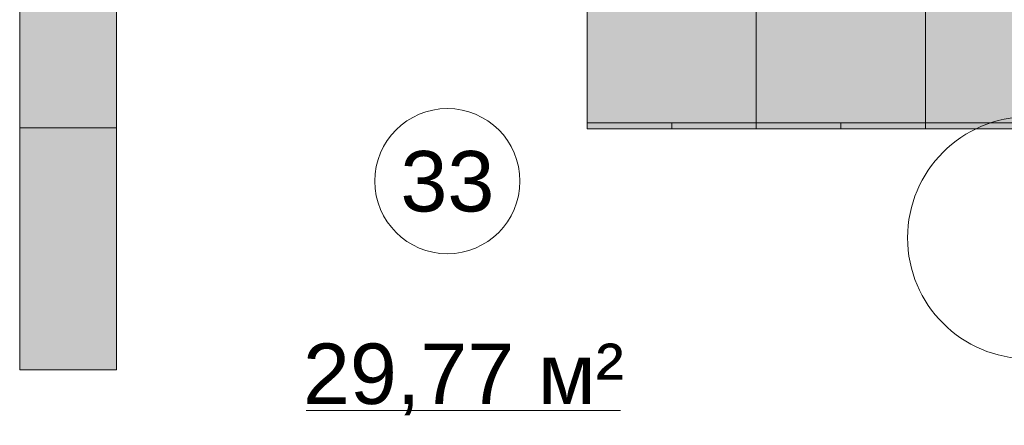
# Model space of a CAD drawing. Header units: millimetres. Extents: x -59761 to 112741, y -57975 to 46221.
# Tile 240 of 256: x 4827 to 8900, y 10374 to 12051. Entities that reach past the tile are written whole.
import ezdxf

# ---------------------------------------------------------------- set-up
doc = ezdxf.new("R2010")
doc.units = ezdxf.units.MM
for name, color, linetype in [('Интерьер - Мебель', 7, 'Continuous'), ('Элемент Модели - Зона', 7, 'Continuous'), ('Элемент Модели - Оси', 2, 'Continuous')]:
    doc.layers.add(name, color=color, linetype=linetype)
doc.styles.add('СГЕНЕРИР_СТИЛЬ_1', font='arial.ttf')

msp = doc.modelspace()

# ---------------------------------------------------------------- hatches: boundary and pattern name
at = {"layer": 'Интерьер - Мебель', "linetype": 'Continuous', "lineweight": 0}
for points in [[(5227.45, 12604.21), (4827.45, 12604.21), (4827.45, 11604.21), (5227.45, 11604.21)], [(7174.3, 11600), (7874.3, 11600), (7874.3, 12100), (7174.3, 12100)], [(7874.3, 11600), (8574.3, 11600), (8574.3, 12100), (7874.3, 12100)], [(8574.3, 11600), (9274.3, 11600), (9274.3, 12100), (8574.3, 12100)], [(5227.45, 11604.21), (4827.45, 11604.21), (4827.45, 10604.21), (5227.45, 10604.21)]]:
    msp.add_hatch(color=255, dxfattribs=at).paths.add_polyline_path(points)

# ---------------------------------------------------------------- linework, layer by layer
at = {"layer": 'Интерьер - Мебель', "color": 7, "linetype": 'Continuous', "lineweight": 15}
for p, q in [((7174.3, 11625), (7874.3, 11625)), ((7174.3, 11600), (7174.3, 11625)), ((7524.3, 11600), (7524.3, 11625)), ((7874.3, 11625), (8574.3, 11625)), ((7874.3, 11600), (7874.3, 11625)), ((8224.3, 11600), (8224.3, 11625)), ((8574.3, 11625), (9274.3, 11625)), ((8574.3, 11600), (8574.3, 11625))]:
    msp.add_line(p, q, dxfattribs=at)
at = {"layer": 'Интерьер - Мебель', "color": 7, "linetype": 'Continuous', "lineweight": 15, "flags": 128}
for points in [[(5227.45, 12604.21), (5227.45, 11604.21), (4827.45, 11604.21), (4827.45, 12604.21)], [(7174.3, 11600), (7874.3, 11600), (7874.3, 12100), (7174.3, 12100)], [(7874.3, 11600), (8574.3, 11600), (8574.3, 12100), (7874.3, 12100)], [(8574.3, 11600), (9274.3, 11600), (9274.3, 12100), (8574.3, 12100)], [(5227.45, 11604.21), (5227.45, 10604.21), (4827.45, 10604.21), (4827.45, 11604.21)]]:
    msp.add_lwpolyline(points, close=True, dxfattribs=at)
at = {"layer": 'Элемент Модели - Зона', "color": 7, "linetype": 'Continuous', "lineweight": 15}
msp.add_line((6012.36, 10434.91), (7312.94, 10434.91), dxfattribs=at)
at = {"layer": 'Элемент Модели - Зона', "color": 7, "linetype": 'Continuous', "lineweight": 15, "flags": 128}
msp.add_lwpolyline([(6896.48, 11383.6, 1), (6296.48, 11383.6, 1)], format="xyb", close=True, dxfattribs=at)
at = {"layer": 'Элемент Модели - Оси', "linetype": 'Continuous', "lineweight": 15}
msp.add_circle((9000, 11149.58), 500, dxfattribs=at)

# ---------------------------------------------------------------- texts
at = {"layer": 'Элемент Модели - Зона', "color": 7, "lineweight": 15, "char_height": 250, "attachment_point": 5, "style": 'СГЕНЕРИР_СТИЛЬ_1'}
for s, insert in [('\\A1;{\\pqc;\\fArial|b0|i0|c204|p38;33}', (6596.48, 11381.46)), ('\\A1;{\\pqc;\\fArial|b0|i0|c204|p38;29,77 м²}', (6662.65, 10564.23))]:
    msp.add_mtext(s, dxfattribs=dict(at, insert=insert))

doc.saveas('drawing.dxf')
